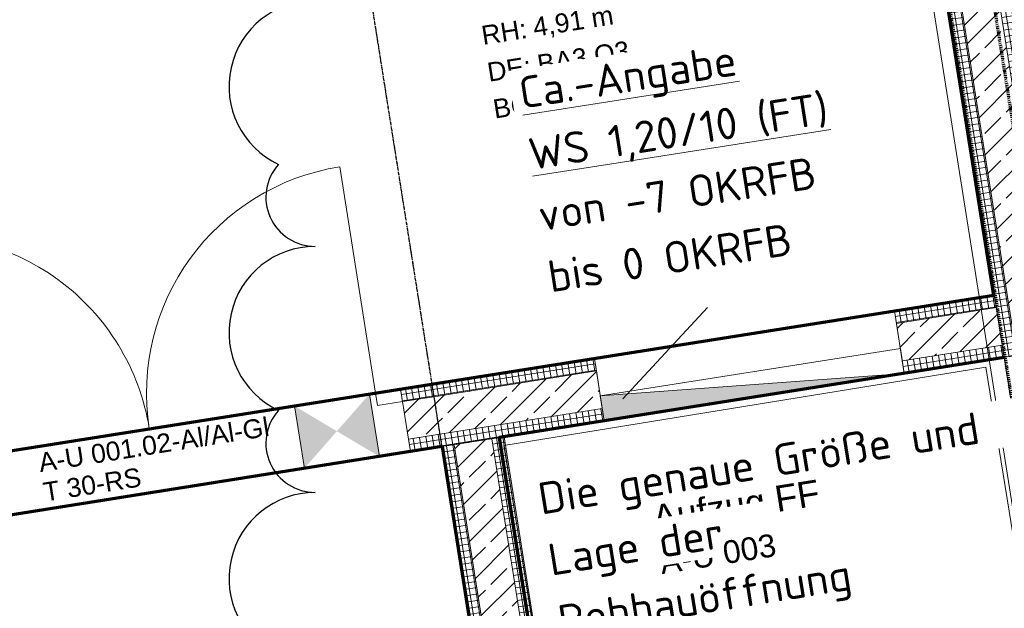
# Model space of a CAD drawing. Header units: millimetres. Extents: x 1523 to 74423, y -42059 to 10268.
# Tile 26 of 77: x 37384 to 41273, y -26780 to -24454. Entities that reach past the tile are written whole.
import ezdxf

# ---------------------------------------------------------------- set-up
doc = ezdxf.new("R2010")
doc.units = ezdxf.units.MM
for name, pattern in [('_Projekt 07 -  _  -  _  -  _  -', [7.5, 3.5, -2, 0, -2]), ('CAx_nichtHalbton', [20001.0584, 10000, -0.5292, 10000, -0.5292]), ('IMPORT-STRICHPUNKT _7_', [20, 10, -5, 0, -5]), ('Rasterlinie', [22.225, 12.7, -3.175, 3.175, -3.175])]:
    doc.linetypes.add(name, pattern=pattern)
for name, color, linetype, lineweight, true_color in [('90 A--Achsraster _1_50_', 7, 'IMPORT-STRICHPUNKT _7_', 13, 0x656565), ('AD', 1, 'Continuous', 13, 0xff0000), ('G-____-REVC-OTLN', 1, 'Continuous', 25, 0xff0000), ('Neubau_10 A--Wand innen _tragend_', 7, 'Continuous', 13, 0x656565), ('Neubau_20 A--Bodenplatte', 7, 'Continuous', 13, 0x656565), ('Neubau_20 A--Gründungsbelag', 7, 'Continuous', 13, 0x656565), ('Neubau_80 A--Raum', 7, 'Continuous', 13, 0x656565), ('Sockelbeschichtung Sprühnebel', 7, 'Continuous', 13, 0x656565), ('Xref_706_5_--_ÜP_-1_000_16_Übersichtsplan UG_IFC 2025_01_13_dwg', 7, 'Continuous', 13, 0x767676), ('XX', 7, 'Continuous', 18, 0x804040)]:
    doc.layers.add(name, color=color, linetype=linetype, lineweight=lineweight, true_color=true_color)
for name, color, linetype, lineweight in [('AD_Detail', 7, 'Continuous', 13), ('GB_HLS-OBJ', 7, 'Continuous', 18), ('S-GRID-____-OTLN', 7, 'Continuous', 9), ('Text', 7, 'Continuous', 9)]:
    doc.layers.add(name, color=color, linetype=linetype, lineweight=lineweight)
doc.styles.add('Arial', font='arial.ttf', dxfattribs={"height": 75})
doc.styles.add('Arial_B', font='txt', dxfattribs={"height": 103.174603})
doc.styles.add('Arial_B_1', font='txt', dxfattribs={"height": 90.277778})
doc.styles.add('ISOCPEUR', font='isocpeur.ttf', dxfattribs={"height": 125})
pattern_1 = [(185.336, (0, 0), (-2.324905, 24.8916616), []), (275.336, (0, 0), (24.8916616, 2.324905), [])]
pattern_2 = [(131.336, (0, 0), (90.10192, 79.25683), []), (131.336, (-45.05, -39.63), (90.10192, 79.25683), [90, -30])]
pattern_3 = [(5.336, (0, 0), (-2.324905, 24.8916616), []), (95.336, (0, 0), (24.8916616, 2.324905), [])]
pattern_4 = [(275.336, (0, 0), (24.8916616, 2.324905), []), (5.336, (0, 0), (-2.324905, 24.8916616), [])]

# ---------------------------------------------------------------- blocks, each defined once
blk = doc.blocks.new('SuD_WS_RB Allgemein - SuD_WS_RB Allgemein-42519330-SuD_-1UG gesamt Plot  - Blatt 1')
at = {"layer": 'AD', "lineweight": 18}
blk.add_hatch(color=256, dxfattribs=at).paths.add_polyline_path([(-100, 600), (-100, -600), (0, 600)])
at = {"layer": 'AD', "color": 7}
for p, q in [((-100, -600), (0, 600)), ((-100, -600), (-100, 600)), ((-100, 600), (0, 600)), ((0, 600), (0, -600)), ((0, -600), (-100, -600))]:
    blk.add_line(p, q, dxfattribs=at)
at = {"layer": 'AD_Detail'}
for p, q in [((0, 600), (-100, 600)), ((-100, 600), (-100, -600)), ((-100, -600), (0, 600))]:
    blk.add_line(p, q, dxfattribs=at)
blk = doc.blocks.new('Xref_706_5_--_ÜP_-1_000_11_Übersichtsplan UG_IFC 2024_09_30_dwg_Teleskopdoppeltür 27-41959644-SuD_-1UG gesamt Plot  - Blatt 1')
at = {"layer": 'Neubau_10 A--Wand innen _tragend_', "color": 9, "true_color": 0xcbcbcb, "flags": 128}
blk.add_lwpolyline([(600, -250), (600, -200), (600, -50), (600, 0), (-600, 0), (-600, -50), (-600, -200), (-600, -250)], close=True, dxfattribs=at)
blk = doc.blocks.new('Xref_706_5_--_ÜP_-1_000_11_Übersichtsplan UG_IFC 2024_09_30_dwg_Tür Ol 2-Fl 27_2-41959636-SuD_-1UG gesamt Plot  - Blatt 1')
at = {"layer": 'Neubau_10 A--Wand innen _tragend_', "color": 9, "true_color": 0xcbcbcb}
for p, q in [((-905, 0), (-905, 905)), ((905, 0), (905, 905))]:
    blk.add_line(p, q, dxfattribs=at)
at = {"layer": 'Neubau_10 A--Wand innen _tragend_', "color": 9, "true_color": 0xcbcbcb, "flags": 128}
for points in [[(-1005, -50), (-905, -50), (-905, 0), (-1005, 0), (-1005, -50), (-1005, 0), (-1005, -50), (-1005, -200), (-1005, -250)], [(1005, -50), (905, -50), (905, 0), (1005, 0), (1005, -50), (1005, 0), (1005, -50), (1005, -200), (1005, -250)]]:
    blk.add_lwpolyline(points, dxfattribs=at)
at = {"layer": 'Neubau_10 A--Wand innen _tragend_', "color": 9, "true_color": 0xcbcbcb}
for centre, start, end in [((-905, 0), 360, 90), ((905, 0), 90, 180)]:
    blk.add_arc(centre, 905, start, end, dxfattribs=at)
blk = doc.blocks.new('Xref_706_5_--_ÜP_-1_000_11_Übersichtsplan UG_IFC 2024_09_30_dwg_Standard-Rastermarker_12-V6-SuD_-1UG gesamt Plot  - Blatt 1')
at = {"layer": '90 A--Achsraster _1_50_', "color": 9, "true_color": 0xcbcbcb}
blk.add_line((507.6, 0), (28500, 0), dxfattribs=at)
blk = doc.blocks.new('Xref_706_5_--_ÜP_-1_000_11_Übersichtsplan UG_IFC 2024_09_30_dwg_Standard-Rastermarker_7-V10-SuD_-1UG gesamt Plot  - Blatt 1')
at = {"layer": '90 A--Achsraster _1_50_', "color": 9, "true_color": 0xcbcbcb}
blk.add_line((10504.4, 0), (53088.4, 0), dxfattribs=at)
blk = doc.blocks.new('Xref_706_5_--_ÜP_-1_000_16_Übersichtsplan UG_IFC 2025_01_13_dwg-35469238-SuD_-1UG gesamt Plot  - Blatt 1')
at = {"layer": 'Neubau_10 A--Wand innen _tragend_', "true_color": 0xcbcbcb}
h = blk.add_hatch(dxfattribs=at)
h.set_pattern_fill('FP_10', color=9, style=0, pattern_type=2)
h.set_pattern_definition(pattern_1)
h.paths.add_polyline_path([(20157, -88294.9), (20152.4, -88245.1), (18119.9, -88435), (18124.6, -88484.8), (20149.2, -88295.7)])
h.paths.add_polyline_path([(18100, -88487.1), (18099.4, -88484.7), (18099.4, -88487.1)])
h.paths.add_polyline_path([(18099.4, -88484.7), (18100.9, -88436.8), (18089.2, -88437.9), (18099.4, -88484.7)])
h.paths.add_polyline_path([(18074.8, -88489.4), (18070.1, -88439.6), (16916.5, -88547.4), (16871.3, -88601.8), (18074.8, -88489.4)])
h = blk.add_hatch(dxfattribs=at)
h.set_pattern_fill('FP_5', color=9, style=0, pattern_type=2)
h.set_pattern_definition(pattern_2)
h.paths.add_polyline_path([(20171, -88444.3), (20157, -88294.9), (18124.6, -88484.8), (18138.5, -88634.1), (20147.3, -88446.5)])
h.paths.add_polyline_path([(18132.3, -88634.7), (18100, -88487.1), (18099.4, -88487.1), (18094.9, -88638.2), (18096.6, -88638)])
h.paths.add_polyline_path([(18088.7, -88638.8), (18074.8, -88489.4), (16871.3, -88601.8), (16735.9, -88765.1), (18082.6, -88639.4)])
h = blk.add_hatch(dxfattribs=at)
h.set_pattern_fill('FP_10', color=9, style=0, pattern_type=2)
h.set_pattern_definition(pattern_1)
h.paths.add_polyline_path([(20175.6, -88494.1), (20171, -88444.3), (18138.5, -88634.1), (18143.2, -88683.9), (20167.8, -88494.8)])
h.paths.add_polyline_path([(18143.1, -88683.9), (18132.3, -88634.7), (18094.9, -88638.2), (18093.4, -88688.6), (18142.7, -88684)])
h.paths.add_polyline_path([(18093.4, -88688.6), (18088.7, -88638.8), (16735.9, -88765.1), (16690.8, -88819.6), (18092.9, -88688.6)])
h = blk.add_hatch(dxfattribs=at)
h.set_pattern_fill('FP_4', color=9, style=0, pattern_type=2)
h.set_pattern_definition(pattern_4)
h.paths.add_polyline_path([(20013.7, -88910.9), (19976.5, -88512.7), (19926.7, -88517.3), (19963.9, -88915.6)])
h = blk.add_hatch(dxfattribs=at)
h.set_pattern_fill('FP_5', color=9, style=0, pattern_type=2)
h.set_pattern_definition(pattern_2)
h.paths.add_polyline_path([(20163.1, -88897), (20125.9, -88498.7), (19976.5, -88512.7), (20013.7, -88910.9), (20149.8, -88898.2)])
h = blk.add_hatch(dxfattribs=at)
h.set_pattern_fill('FP_4', color=9, style=0, pattern_type=2)
h.set_pattern_definition(pattern_4)
h.paths.add_polyline_path([(20212.8, -88892.3), (20175.6, -88494.1), (20125.9, -88498.7), (20163.1, -88897)])
h = blk.add_hatch(dxfattribs=at)
h.set_pattern_fill('FP_4', color=9, style=0, pattern_type=2)
h.set_pattern_definition(pattern_4)
h.paths.add_polyline_path([(20185.8, -90752.9), (20125.3, -90105.7), (20075.5, -90110.4), (20136, -90757.6), (20185.8, -90752.9)])
h = blk.add_hatch(dxfattribs=at)
h.set_pattern_fill('FP_5', color=9, style=0, pattern_type=2)
h.set_pattern_definition(pattern_2)
h.paths.add_polyline_path([(20185.8, -90752.9), (20185.8, -90752.9), (20205.5, -90751.1)])
h.paths.add_polyline_path([(20335.1, -90739), (20335.1, -90739), (20274.7, -90091.8), (20125.3, -90105.7), (20185.8, -90752.9), (20232.6, -90748.5)])
h = blk.add_hatch(dxfattribs=at)
h.set_pattern_fill('FP_4', color=9, style=0, pattern_type=2)
h.set_pattern_definition(pattern_4)
h.paths.add_polyline_path([(20384.9, -90734.3), (20324.4, -90087.1), (20274.7, -90091.8), (20335.1, -90739), (20377, -90735)])
h = blk.add_hatch(dxfattribs=at)
h.set_pattern_fill('FP_3', color=9, style=0, pattern_type=2)
h.set_pattern_definition(pattern_3)
h.paths.add_polyline_path([(22158.5, -90367.8), (22153.8, -90318), (20361.7, -90485.4), (20366.3, -90535.2), (22002.8, -90382.3)])
h = blk.add_hatch(dxfattribs=at)
h.set_pattern_fill('FP_5', color=9, style=0, pattern_type=2)
h.set_pattern_definition(pattern_2)
h.paths.add_polyline_path([(22172.5, -90517.1), (22158.5, -90367.8), (20366.3, -90535.2), (20380.3, -90684.5), (22152.3, -90519)])
h = blk.add_hatch(dxfattribs=at)
h.set_pattern_fill('FP_3', color=9, style=0, pattern_type=2)
h.set_pattern_definition(pattern_3)
h.paths.add_polyline_path([(22177.1, -90566.9), (22172.5, -90517.1), (20380.3, -90684.5), (20384.9, -90734.3), (22169.2, -90567.6)])
h = blk.add_hatch(dxfattribs=at)
h.set_pattern_fill('FP_5', color=9, style=0, pattern_type=2)
h.set_pattern_definition(pattern_2)
h.paths.add_polyline_path([(20346.7, -90863.4), (20335.1, -90739), (20185.8, -90752.9), (20197.4, -90877.4), (20345.3, -90863.6)])
h = blk.add_hatch(dxfattribs=at)
h.set_pattern_fill('FP_4', color=9, style=0, pattern_type=2)
h.set_pattern_definition(pattern_4)
h.paths.add_polyline_path([(20396.5, -90858.8), (20384.9, -90734.3), (20335.1, -90739), (20346.7, -90863.4), (20376.8, -90860.6)])
h = blk.add_hatch(dxfattribs=at)
h.set_pattern_fill('FP_4', color=9, style=0, pattern_type=2)
h.set_pattern_definition(pattern_4)
h.paths.add_polyline_path([(20197.4, -90877.4), (20185.8, -90752.9), (20136, -90757.6), (20147.6, -90882), (20177.7, -90879.2)])
at = {"layer": 'Neubau_10 A--Wand innen _tragend_', "true_color": 0xededed}
for points in [[(20408.1, -90982.8), (20159.2, -91006), (20297.6, -91143.8), (20365, -91045.6)], [(20436, -91281.5), (20297.6, -91143.8), (20187.1, -91304.7), (20387.3, -91286)]]:
    blk.add_hatch(color=7, dxfattribs=at).paths.add_polyline_path(points)
at = {"layer": 'Neubau_10 A--Wand innen _tragend_', "color": 9, "true_color": 0xcbcbcb}
for p, q in [((19976.5, -88512.7), (20013.7, -88910.9)), ((20125.9, -88498.7), (20163.1, -88897)), ((20366.3, -90535.2), (22158.5, -90367.8)), ((20380.3, -90684.5), (22172.5, -90517.1)), ((20408.1, -90982.8), (20159.2, -91006)), ((20187.1, -91304.7), (20436, -91281.5))]:
    blk.add_line(p, q, dxfattribs=at)
at = {"layer": 'Neubau_10 A--Wand innen _tragend_', "color": 9, "true_color": 0xcbcbcb, "flags": 128}
for points in [[(14993.5, -88927.9), (16686.2, -88769.8), (22013, -88272.2), (22226.9, -90562.3), (22238.5, -90686.7), (22239.9, -90701.7), (22593.4, -90668.6), (22592, -90653.7), (22580.3, -90529.2), (22333.4, -87885.8), (22318.5, -87887.1), (20138, -88090.8), (18105.5, -88280.7)], [(22387.9, -90672.8), (22376.2, -90548.3), (22148.4, -88108.9), (16672.2, -88620.4), (14979.6, -88778.5)], [(20175.6, -88494.1), (18143.2, -88683.9), (18138.5, -88634.1), (18124.6, -88484.8), (18119.9, -88435), (18106.9, -88295.6), (18105.5, -88280.7), (18055.7, -88285.3)], [(22188.7, -90691.4), (22177.1, -90566.9), (21967.8, -88326.7), (20175.6, -88494.1), (20212.8, -88892.3), (19963.9, -88915.6), (19926.7, -88517.3)], [(20324.4, -90087.1), (20075.5, -90110.4), (20136, -90757.6), (20384.9, -90734.3), (20324.4, -90087.1)], [(20125.3, -90105.7), (20185.8, -90752.9), (20197.4, -90877.4)], [(20274.7, -90091.8), (20335.1, -90739), (20346.7, -90863.4)]]:
    blk.add_lwpolyline(points, dxfattribs=at)
for points in [[(20384.9, -90734.3), (22177.1, -90566.9), (22153.8, -90318), (20361.7, -90485.4)], [(20136, -90757.6), (20147.6, -90882), (20396.5, -90858.8), (20384.9, -90734.3)]]:
    blk.add_lwpolyline(points, close=True, dxfattribs=at)
at = {"layer": 'Neubau_20 A--Bodenplatte', "color": 9, "true_color": 0xcbcbcb, "flags": 128}
blk.add_lwpolyline([(20361.7, -90485.4), (20175.6, -88494.1), (21967.8, -88326.7), (22153.8, -90318)], close=True, dxfattribs=at)
at = {"layer": 'Neubau_20 A--Gründungsbelag', "color": 9, "true_color": 0xcbcbcb, "flags": 128}
blk.add_lwpolyline([(18077.2, -94557.3), (20505.4, -94712.8), (20112.7, -90508.6), (19926.7, -88517.3), (16939.7, -88796.3), (16963, -89045.2), (16714.1, -89068.5), (16831.2, -90323), (17080.2, -90299.8), (17125.7, -90787.7), (17125.7, -90787.6), (17149, -91036.6), (12469.3, -91473.7), (12725.4, -94214.7)], dxfattribs=at)
blk.add_lwpolyline([(20758, -94729), (22576.7, -94845.5), (22177.1, -90566.9), (20384.9, -90734.3), (20396.5, -90858.8), (20147.6, -90882), (20334.6, -92883.3), (20583.5, -92860.1)], close=True, dxfattribs=at)
at = {"layer": 'Sockelbeschichtung Sprühnebel', "color": 9, "true_color": 0xcbcbcb, "flags": 128}
blk.add_lwpolyline([(22552.8, -95234.7), (21913.7, -88392), (16636.6, -88884.9), (13655.8, -56972.6)], dxfattribs=at)
for name, p, rotation in [('Xref_706_5_--_ÜP_-1_000_11_Übersichtsplan UG_IFC 2024_09_30_dwg_Standard-Rastermarker_7-V10-SuD_-1UG gesamt Plot  - Blatt 1', (22190.1, -110061.2), 95.33628353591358), ('Xref_706_5_--_ÜP_-1_000_11_Übersichtsplan UG_IFC 2024_09_30_dwg_Standard-Rastermarker_12-V6-SuD_-1UG gesamt Plot  - Blatt 1', (33555.7, -89504.1), 185.3362835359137), ('Xref_706_5_--_ÜP_-1_000_11_Übersichtsplan UG_IFC 2024_09_30_dwg_Tür Ol 2-Fl 27_2-41959636-SuD_-1UG gesamt Plot  - Blatt 1', (20241.1, -91882.7), 95.33628353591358)]:
    blk.add_blockref(name, p, dxfattribs=dict(rotation=rotation))
at = {"extrusion": (0, 0, -1), "zscale": -0.9999999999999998, "rotation": 84.66350649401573}
blk.add_blockref('Xref_706_5_--_ÜP_-1_000_11_Übersichtsplan UG_IFC 2024_09_30_dwg_Teleskopdoppeltür 27-41959644-SuD_-1UG gesamt Plot  - Blatt 1', (-20268.6, -89489.7), dxfattribs=at)
at = {"layer": 'Neubau_10 A--Wand innen _tragend_', "char_height": 75, "attachment_point": 1, "rotation": 95.3363, "line_spacing_factor": 0.941778, "style": 'Arial'}
for s, insert, width in [('A-U 001.02-Al/Al-Gl', (20309.3, -92330.4), 1098.18), ('T 30-RS', (20426.7, -92319.5), 465.533)]:
    blk.add_mtext(s, dxfattribs=dict(at, insert=insert, width=width))
at = {"layer": 'Neubau_80 A--Raum', "attachment_point": 1, "rotation": 95.3363, "line_spacing_factor": 0.941778}
for s, insert, char_height, width, style in [('Aufzug FF', (20670.3, -89924.9), 103.17, 819.03, 'Arial_B'), ('A-U 003', (20853.3, -89907.4), 90.28, 543.112, 'Arial_B_1'), ('BA3 Q3', (18865, -90264), 75, 438.905, 'Arial'), ('4,91 m', (18717.7, -90272), 75, 382.894, 'Arial'), ('EP', (19011.1, -90244.6), 75, 167.114, 'Arial'), ('RH:', (18736.9, -90476.8), 75, 214.861, 'Arial'), ('DE:', (18883.6, -90463.1), 75, 208.434, 'Arial'), ('BO:', (19030.2, -90449.4), 75, 215.779, 'Arial')]:
    blk.add_mtext(s, dxfattribs=dict(at, insert=insert, char_height=char_height, width=width, style=style))
blk = doc.blocks.new('Family - ___-42520987-SuD_-1UG gesamt Plot  - Blatt 1')
at = {"layer": 'G-____-REVC-OTLN'}
for centre, radius, start, end in [((14669.6, -91925.2), 340.2, 173.6681, 328.4594), ((15104.3, -91973.4), 194.4, 221.8578, 353.6681), ((15635.6, -92032.4), 340.2, 173.6681, 328.4594), ((16070.4, -92080.6), 194.4, 221.8578, 353.6681), ((16601.7, -92139.6), 340.2, 173.6681, 328.4594)]:
    blk.add_arc(centre, radius, start, end, dxfattribs=at)

msp = doc.modelspace()

# ---------------------------------------------------------------- linework, layer by layer
at = {"layer": 'S-GRID-____-OTLN', "linetype": 'Rasterlinie', "lineweight": 25}
msp.add_line((35930.776, -6441.738), (41178.107, -39572.084), dxfattribs=at)
at = {"layer": 'Text', "color": 1, "true_color": 0xff0000}
msp.add_line((39766.241, -25952.222), (40101.109, -25591.9), dxfattribs=at)
at = {"layer": 'Text', "color": 1, "true_color": 0xff0000, "flags": 128}
msp.add_lwpolyline([(39296.273, -26136.481), (41199.524, -25827.212), (41467.651, -27477.269), (39564.4, -27786.539)], close=True, dxfattribs=at)
at = {"layer": 'XX', "color": 5, "linetype": '_Projekt 07 -  _  -  _  -  _  -', "lineweight": 70, "true_color": 0x0000ff}
msp.add_line((40908.724, -22354.557), (41760.379, -27731.696), dxfattribs=at)
at = {"layer": 'XX', "color": 6, "linetype": '_Projekt 07 -  _  -  _  -  _  -', "lineweight": 70, "true_color": 0xff00ff}
msp.add_line((40751.957, -22480.633), (41565.416, -27616.612), dxfattribs=at)
at = {"layer": 'XX', "color": 7, "linetype": 'CAx_nichtHalbton', "lineweight": 70, "true_color": 0xffffff}
for p, q in [((41231.604, -25542.675), (40762.301, -22579.61)), ((35088.186, -26515.72), (41231.604, -25542.675)), ((41273.161, -25789.21), (39278.032, -26105.215)), ((39278.032, -26105.215), (39559.62, -27883.053)), ((39050.864, -26141.195), (35088.186, -26768.836)), ((39335.246, -27918.59), (39053.664, -26140.751))]:
    msp.add_line(p, q, dxfattribs=at)

# ---------------------------------------------------------------- block references
at = {"layer": 'GB_HLS-OBJ', "rotation": 99.00020997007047}
msp.add_blockref('SuD_WS_RB Allgemein - SuD_WS_RB Allgemein-42519330-SuD_-1UG gesamt Plot  - Blatt 1', (40269.834, -25846.879), dxfattribs=at)
at = {"layer": 'Xref_706_5_--_ÜP_-1_000_16_Übersichtsplan UG_IFC 2025_01_13_dwg', "color": 9, "true_color": 0xcbcbcb, "rotation": 273.663716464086}
msp.add_blockref('Xref_706_5_--_ÜP_-1_000_16_Übersichtsplan UG_IFC 2025_01_13_dwg-35469238-SuD_-1UG gesamt Plot  - Blatt 1', (128297.139, 0), dxfattribs=at)

# ---------------------------------------------------------------- next in the draw order: texts
at = {"layer": 'Text', "color": 1, "true_color": 0xff0000, "char_height": 125, "attachment_point": 1, "style": 'ISOCPEUR', "bg_fill": 3, "box_fill_scale": 1.25, "bg_fill_color": 256, "bg_fill_true_color": 13158600, "bg_fill_transparency": 0}
for s, insert, width, rotation in [('\\LCa.-Angabe', (39348.053, -24683.123), 1046.20219, 8.8939), ('Die genaue Größe und', (39423.572, -26286.428), 2072.36219, 9.229626), ('Lage der ', (39462.826, -26527.999), 925.94906, 9.229626)]:
    msp.add_mtext(s, dxfattribs=dict(at, insert=insert, width=width, rotation=rotation))

# ---------------------------------------------------------------- next in the draw order: texts
for s, insert, width, rotation in [('\\LWS 1,20/10 (FT)', (39385.891, -24924.92), 1459.07125, 8.8939), ('Rohbauöffnung', (39502.08, -26769.57), 1386.91937, 9.229626)]:
    msp.add_mtext(s, dxfattribs=dict(at, insert=insert, width=width, rotation=rotation))

# ---------------------------------------------------------------- next in the draw order: texts
at = {"layer": 'Text', "color": 1, "true_color": 0xff0000, "insert": (39423.729, -25166.717), "char_height": 125, "width": 1314.7675, "attachment_point": 1, "rotation": 8.8939, "style": 'ISOCPEUR', "bg_fill": 3, "box_fill_scale": 1.25, "bg_fill_color": 256, "bg_fill_true_color": 13158600, "bg_fill_transparency": 0}
msp.add_mtext('von -7 OKRFB', dxfattribs=at)

# ---------------------------------------------------------------- next in the draw order: texts
at = {"layer": 'Text', "color": 1, "true_color": 0xff0000, "insert": (39461.567, -25408.514), "char_height": 125, "width": 1142.40469, "attachment_point": 1, "rotation": 8.8939, "style": 'ISOCPEUR', "bg_fill": 3, "box_fill_scale": 1.25, "bg_fill_color": 256, "bg_fill_true_color": 13158600, "bg_fill_transparency": 0}
msp.add_mtext('bis 0 OKRFB', dxfattribs=at)

# ---------------------------------------------------------------- next in the draw order: block references
at = {"layer": 'G-____-REVC-OTLN', "rotation": 276.3318582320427}
msp.add_blockref('Family - ___-42520987-SuD_-1UG gesamt Plot  - Blatt 1', (128297.139, 0), dxfattribs=at)

doc.saveas('drawing.dxf')
